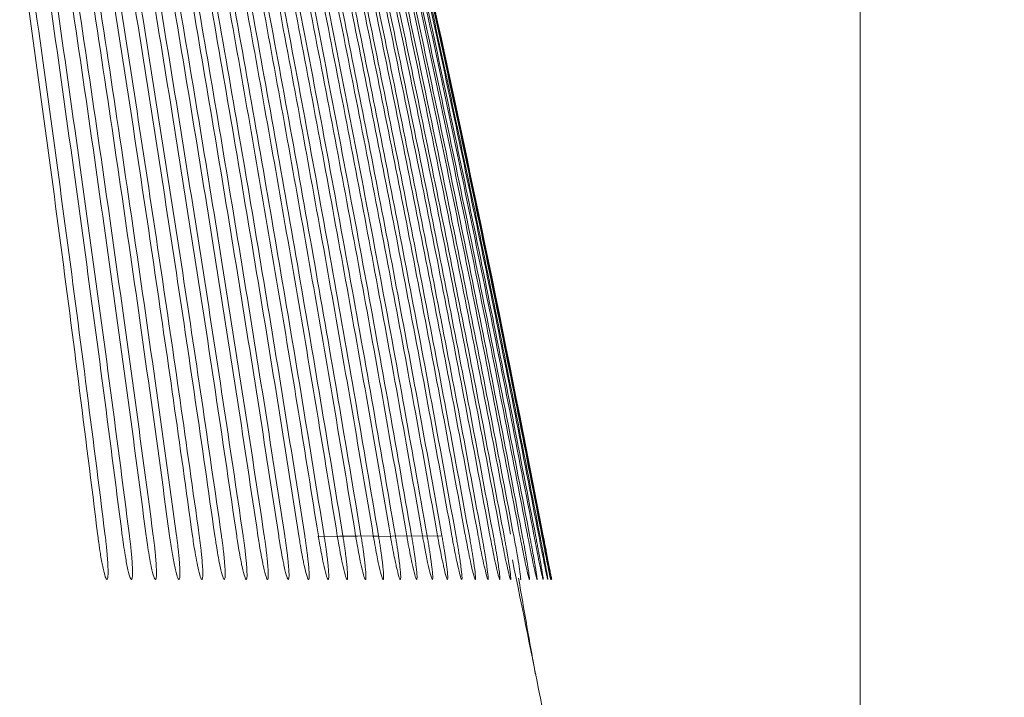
# Model space of a CAD drawing. Header units: millimetres. Extents: x 0 to 863, y 0 to 558.
# Tile 55 of 61: x 744.38 to 749.57, y 312.81 to 316.39. Entities that reach past the tile are written whole.
import ezdxf

# ---------------------------------------------------------------- set-up
doc = ezdxf.new("R2010")
doc.units = ezdxf.units.MM
doc.styles.add('SLDTEXTSTYLE0', font='TXT', dxfattribs={"width": 0.75})
doc.dimstyles.new('SLDDIMSTYLE0', dxfattribs={"dimtxt": 5.291667, "dimasz": 3.175, "dimexe": 0, "dimexo": 0.0625, "dimgap": 1.322917, "dimtad": 0, "dimtih": 1, "dimtoh": 1, "dimdec": 1, "dimlfac": 2.6, "dimrnd": 1e-09, "dimzin": 12, "dimdsep": 46, "dimtxsty": 'SLDTEXTSTYLE0', "dimsah": 1, "dimcen": 0.09, "dimadec": 0, "dimazin": 3, "dimtfac": 1, "dimtdec": 1, "dimtofl": 0, "dimtmove": 0, "dimatfit": 3, "dimfxl": 1, "dimfrac": 2, "dimtolj": 1, "dimtzin": 12, "dimarcsym": 0})

# ---------------------------------------------------------------- blocks, each defined once
blk = doc.blocks.new('_D_6')
at = {"color": 7, "linetype": 'Continuous', "lineweight": 0}
for p, q in [((768.3081, 380.3312), (766.6986, 380.3312)), ((766.6986, 380.3312), (766.6986, 371.9234)), ((781.9881, 380.3312), (783.5976, 380.3312)), ((783.5976, 380.3312), (783.5976, 371.9234)), ((733.3506, 334.0844), (733.3506, 375.7745)), ((748.8121, 299.5518), (748.8121, 375.7745)), ((733.3506, 372.5995), (748.8121, 372.5995)), ((748.8121, 372.5995), (764.0156, 372.5995)), ((766.6986, 371.9234), (768.3081, 371.9234)), ((783.5976, 371.9234), (781.9881, 371.9234))]:
    blk.add_line(p, q, dxfattribs=at)
for points in [[(733.3506, 372.5995), (736.5256, 372.0915), (736.5256, 373.1075)], [(748.8121, 372.5995), (745.6371, 373.1075), (745.6371, 372.0915)]]:
    blk.add_solid(points, dxfattribs=at)
at = {"color": 7, "linetype": 'Continuous', "lineweight": 0, "char_height": 5.29167, "attachment_point": 1, "style": 'SLDTEXTSTYLE0'}
for s, insert in [('1.58', (768.3081, 378.7447)), ('40.2', (768.3081, 370.6161))]:
    blk.add_mtext(s, dxfattribs=dict(at, insert=insert))
blk = doc.blocks.new('_D_7')
at = {"color": 7, "linetype": 'Continuous', "lineweight": 0}
for p, q in [((738.6206, 335.4395), (814.2501, 335.4395)), ((811.0751, 335.4395), (811.0751, 267.5717)), ((802.2802, 266.4986), (800.6706, 266.4986)), ((800.6706, 266.4986), (800.6706, 258.0908)), ((819.8701, 266.4986), (821.4796, 266.4986)), ((821.4796, 266.4986), (821.4796, 258.0908)), ((800.6706, 258.0908), (802.2802, 258.0908)), ((821.4796, 258.0908), (819.8701, 258.0908)), ((811.0751, 182.2819), (811.0751, 249.9622)), ((785.4284, 182.2819), (814.2501, 182.2819))]:
    blk.add_line(p, q, dxfattribs=at)
for points in [[(811.0751, 335.4395), (810.5671, 332.2645), (811.5831, 332.2645)], [(811.0751, 182.2819), (811.5831, 185.4569), (810.5671, 185.4569)]]:
    blk.add_solid(points, dxfattribs=at)
at = {"color": 7, "linetype": 'Continuous', "lineweight": 0, "char_height": 5.29167, "attachment_point": 1, "style": 'SLDTEXTSTYLE0'}
for s, insert in [('15.68', (802.2802, 264.9121)), ('398.2', (802.2802, 256.7835))]:
    blk.add_mtext(s, dxfattribs=dict(at, insert=insert))

msp = doc.modelspace()

# ---------------------------------------------------------------- linework, layer by layer
at = {"color": 7, "linetype": 'Continuous', "lineweight": 15}
for p, q in [((745.9504, 313.6621), (746.1776, 313.6665)), ((746.0504, 313.6624), (746.27, 313.6665)), ((746.2405, 313.6628), (746.4444, 313.6665)), ((746.4172, 313.6634), (746.6046, 313.6665))]:
    msp.add_line(p, q, dxfattribs=at)
for points, knots in [([(744.7888, 313.6665), (744.7549, 313.9385), (744.687, 314.4837), (744.5803, 315.3025), (744.4698, 316.124), (744.3552, 316.9482), (744.2365, 317.775), (744.1139, 318.6046), (744.0291, 319.1583), (743.9865, 319.4357)], [0, 0, 0, 0, 0.141204, 0.282954, 0.425254, 0.568105, 0.711512, 0.855476, 1, 1, 1, 1]), ([(744.8277, 313.6665), (744.7935, 313.9385), (744.725, 314.4838), (744.6172, 315.3026), (744.5057, 316.1241), (744.3899, 316.9483), (744.27, 317.7751), (744.1463, 318.6047), (744.0606, 319.1583), (744.0176, 319.4357)], [0, 0, 0, 0, 0.141207, 0.28296, 0.42526, 0.568112, 0.711517, 0.855479, 1, 1, 1, 1]), ([(744.9178, 313.6665), (744.8828, 313.9386), (744.8127, 314.4839), (744.7026, 315.3028), (744.5885, 316.1243), (744.4702, 316.9485), (744.3476, 317.7753), (744.221, 318.6048), (744.1334, 319.1584), (744.0895, 319.4357)], [0, 0, 0, 0, 0.141214, 0.282971, 0.425274, 0.568125, 0.711528, 0.855485, 1, 1, 1, 1]), ([(744.9559, 313.6665), (744.9206, 313.9386), (744.8499, 314.4839), (744.7387, 315.3028), (744.6236, 316.1244), (744.5041, 316.9486), (744.3804, 317.7754), (744.2527, 318.6049), (744.1643, 319.1584), (744.12, 319.4357)], [0, 0, 0, 0, 0.141218, 0.282977, 0.42528, 0.568131, 0.711533, 0.855488, 1, 1, 1, 1]), ([(745.044, 313.6665), (745.008, 313.9386), (744.9358, 314.484), (744.8222, 315.303), (744.7047, 316.1246), (744.5827, 316.9488), (744.4563, 317.7756), (744.3259, 318.605), (744.2356, 319.1584), (744.1904, 319.4357)], [0, 0, 0, 0, 0.141224, 0.282987, 0.425293, 0.568144, 0.711543, 0.855494, 1, 1, 1, 1]), ([(745.0814, 313.6665), (745.045, 313.9387), (744.9721, 314.4841), (744.8576, 315.3031), (744.739, 316.1247), (744.616, 316.9489), (744.4885, 317.7757), (744.3569, 318.605), (744.2658, 319.1584), (744.2202, 319.4357)], [0, 0, 0, 0, 0.141227, 0.282992, 0.425299, 0.568149, 0.711548, 0.855497, 1, 1, 1, 1]), ([(745.1676, 313.6665), (745.1305, 313.9387), (745.0561, 314.4842), (744.9393, 315.3033), (744.8183, 316.1249), (744.6928, 316.9491), (744.5628, 317.7758), (744.4286, 318.6051), (744.3356, 319.1585), (744.2891, 319.4357)], [0, 0, 0, 0, 0.141233, 0.283002, 0.42531, 0.568161, 0.711557, 0.855502, 1, 1, 1, 1]), ([(745.2041, 313.6665), (745.1667, 313.9387), (745.0917, 314.4842), (744.9739, 315.3034), (744.8519, 316.125), (744.7254, 316.9492), (744.5943, 317.7759), (744.459, 318.6052), (744.3652, 319.1585), (744.3183, 319.4357)], [0, 0, 0, 0, 0.141236, 0.283007, 0.425316, 0.568167, 0.711562, 0.855505, 1, 1, 1, 1]), ([(745.2884, 313.6665), (745.2551, 313.9047), (745.1884, 314.3818), (745.0841, 315.0982), (744.9766, 315.8165), (744.8655, 316.5367), (744.7509, 317.2589), (744.6328, 317.9829), (744.5113, 318.7088), (744.4276, 319.1931), (744.3857, 319.4357)], [0, 0, 0, 0, 0.1235578, 0.2475229, 0.3718977, 0.4966845, 0.6218859, 0.747504, 0.8735413, 1, 1, 1, 1]), ([(745.324, 313.6665), (745.2905, 313.9047), (745.2233, 314.3819), (745.1182, 315.0983), (745.0098, 315.8166), (744.8978, 316.5368), (744.7823, 317.259), (744.6633, 317.9829), (744.5409, 318.7089), (744.4565, 319.1931), (744.4142, 319.4357)], [0, 0, 0, 0, 0.12356, 0.247527, 0.371903, 0.49669, 0.621891, 0.747508, 0.873544, 1, 1, 1, 1]), ([(745.4064, 313.6665), (745.3722, 313.9047), (745.3038, 314.382), (745.1968, 315.0984), (745.0865, 315.8168), (744.9725, 316.537), (744.8549, 317.2591), (744.7337, 317.9831), (744.6091, 318.7089), (744.5232, 319.1932), (744.4801, 319.4357)], [0, 0, 0, 0, 0.1235652, 0.2475354, 0.3719129, 0.4967004, 0.6219005, 0.7475154, 0.8735478, 1, 1, 1, 1]), ([(745.4412, 313.6665), (745.4068, 313.9047), (745.3379, 314.382), (745.2301, 315.0985), (745.1189, 315.8169), (745.0041, 316.5371), (744.8856, 317.2592), (744.7635, 317.9832), (744.6379, 318.709), (744.5513, 319.1932), (744.508, 319.4357)], [0, 0, 0, 0, 0.123568, 0.247539, 0.371918, 0.496706, 0.621905, 0.747519, 0.87355, 1, 1, 1, 1]), ([(745.5216, 313.6665), (745.4866, 313.9047), (745.4165, 314.3821), (745.3069, 315.0987), (745.1938, 315.8171), (745.0769, 316.5373), (744.9565, 317.2594), (744.8322, 317.9833), (744.7045, 318.7091), (744.6164, 319.1932), (744.5723, 319.4357)], [0, 0, 0, 0, 0.1235722, 0.2475471, 0.3719272, 0.4967154, 0.6219141, 0.7475261, 0.8735539, 1, 1, 1, 1]), ([(745.5556, 313.6665), (745.5203, 313.9048), (745.4497, 314.3821), (745.3393, 315.0987), (745.2254, 315.8172), (745.1077, 316.5374), (744.9864, 317.2595), (744.8612, 317.9834), (744.7326, 318.7091), (744.644, 319.1932), (744.5995, 319.4357)], [0, 0, 0, 0, 0.1235745, 0.2475509, 0.371932, 0.4967203, 0.6219186, 0.7475296, 0.8735559, 1, 1, 1, 1]), ([(745.6339, 313.6665), (745.5981, 313.9048), (745.5263, 314.3822), (745.4141, 315.0989), (745.2984, 315.8174), (745.1788, 316.5376), (745.0555, 317.2597), (744.9283, 317.9835), (744.7975, 318.7092), (744.7074, 319.1933), (744.6623, 319.4357)], [0, 0, 0, 0, 0.123579, 0.247558, 0.371941, 0.496729, 0.621927, 0.747536, 0.87356, 1, 1, 1, 1]), ([(745.667, 313.6665), (745.6309, 313.9048), (745.5586, 314.3823), (745.4457, 315.099), (745.3292, 315.8175), (745.2088, 316.5377), (745.0846, 317.2598), (744.9566, 317.9836), (744.825, 318.7093), (744.7342, 319.1933), (744.6888, 319.4357)], [0, 0, 0, 0, 0.123581, 0.247562, 0.371945, 0.496734, 0.621931, 0.747539, 0.873561, 1, 1, 1, 1]), ([(745.7432, 313.6665), (745.7066, 313.9048), (745.6332, 314.3824), (745.5185, 315.0991), (745.4002, 315.8176), (745.2779, 316.5379), (745.1519, 317.26), (745.0218, 317.9838), (744.8882, 318.7093), (744.796, 319.1933), (744.7499, 319.4357)], [0, 0, 0, 0, 0.123585, 0.247568, 0.371953, 0.496742, 0.621939, 0.747545, 0.873565, 1, 1, 1, 1]), ([(745.7754, 313.6665), (745.7385, 313.9049), (745.6647, 314.3824), (745.5492, 315.0992), (745.4302, 315.8177), (745.3071, 316.538), (745.1802, 317.2601), (745.0494, 317.9838), (744.9148, 318.7094), (744.8221, 319.1933), (744.7757, 319.4357)], [0, 0, 0, 0, 0.123587, 0.247572, 0.371957, 0.496747, 0.621943, 0.747548, 0.873567, 1, 1, 1, 1]), ([(745.8495, 313.6665), (745.8121, 313.9049), (745.7372, 314.3825), (745.62, 315.0993), (745.4992, 315.8179), (745.3744, 316.5382), (745.2456, 317.2602), (745.1128, 317.984), (744.9763, 318.7095), (744.8822, 319.1934), (744.8351, 319.4357)], [0, 0, 0, 0, 0.123591, 0.247578, 0.371965, 0.496754, 0.62195, 0.747554, 0.87357, 1, 1, 1, 1]), ([(745.8807, 313.6665), (745.8431, 313.9049), (745.7677, 314.3825), (745.6499, 315.0994), (745.5283, 315.818), (745.4027, 316.5383), (745.2732, 317.2603), (745.1396, 317.984), (745.0022, 318.7095), (744.9075, 319.1934), (744.8601, 319.4357)], [0, 0, 0, 0, 0.123593, 0.247581, 0.371969, 0.496759, 0.621954, 0.747557, 0.873571, 1, 1, 1, 1]), ([(745.9526, 313.6665), (745.9179, 313.8835), (745.8482, 314.3193), (745.7393, 314.975), (745.6267, 315.6353), (745.5102, 316.3004), (745.3562, 317.1556), (745.1614, 318.2018), (744.9992, 319.0234), (744.9178, 319.4357)], [0, 0, 0, 0, 0.112491, 0.225877, 0.340161, 0.455344, 0.57143, 0.784907, 1, 1, 1, 1]), ([(745.9829, 313.6665), (745.9445, 313.9049), (745.8677, 314.3826), (745.7475, 315.0996), (745.6236, 315.8183), (745.4955, 316.5386), (745.3634, 317.2606), (745.2271, 317.9842), (745.087, 318.7096), (744.9905, 319.1934), (744.9421, 319.4357)], [0, 0, 0, 0, 0.123598, 0.24759, 0.371979, 0.49677, 0.621964, 0.747564, 0.873576, 1, 1, 1, 1]), ([(746.0526, 313.6665), (746.0172, 313.8835), (745.9462, 314.3194), (745.8353, 314.9752), (745.7205, 315.6356), (745.6017, 316.3006), (745.4448, 317.1558), (745.2463, 318.202), (745.081, 319.0234), (744.998, 319.4357)], [0, 0, 0, 0, 0.112498, 0.225888, 0.340171, 0.455351, 0.57143, 0.784908, 1, 1, 1, 1]), ([(746.0819, 313.6665), (746.0428, 313.905), (745.9645, 314.3828), (745.8421, 315.0998), (745.7158, 315.8185), (745.5853, 316.5388), (745.4507, 317.2608), (745.3119, 317.9844), (745.1692, 318.7098), (745.0708, 319.1935), (745.0216, 319.4357)], [0, 0, 0, 0, 0.123603, 0.247598, 0.371989, 0.49678, 0.621973, 0.747572, 0.87358, 1, 1, 1, 1]), ([(746.1493, 313.6665), (746.1133, 313.8836), (746.041, 314.3195), (745.9281, 314.9754), (745.8112, 315.6358), (745.6903, 316.3008), (745.5306, 317.156), (745.3284, 318.2022), (745.1601, 319.0235), (745.0757, 319.4357)], [0, 0, 0, 0, 0.112505, 0.225898, 0.340181, 0.455358, 0.57143, 0.784909, 1, 1, 1, 1]), ([(746.1776, 313.6665), (746.1378, 313.905), (746.0582, 314.3829), (745.9336, 315.1), (745.8051, 315.8187), (745.6722, 316.5391), (745.5353, 317.2611), (745.394, 317.9846), (745.2487, 318.7099), (745.1486, 319.1935), (745.0984, 319.4357)], [0, 0, 0, 0, 0.123607, 0.247606, 0.371999, 0.496789, 0.621981, 0.747578, 0.873583, 1, 1, 1, 1]), ([(746.2427, 313.6665), (746.2061, 313.8836), (746.1325, 314.3196), (746.0177, 314.9755), (745.8989, 315.636), (745.7758, 316.3011), (745.6134, 317.1563), (745.4078, 318.2023), (745.2366, 319.0235), (745.1507, 319.4357)], [0, 0, 0, 0, 0.112512, 0.225909, 0.340192, 0.455365, 0.57143, 0.784909, 1, 1, 1, 1]), ([(746.27, 313.6665), (746.2295, 313.9051), (746.1485, 314.383), (746.0219, 315.1002), (745.8912, 315.819), (745.7561, 316.5394), (745.6168, 317.2613), (745.4732, 317.9848), (745.3255, 318.71), (745.2236, 319.1935), (745.1726, 319.4357)], [0, 0, 0, 0, 0.123612, 0.247613, 0.372007, 0.496798, 0.621989, 0.747584, 0.873587, 1, 1, 1, 1]), ([(746.3327, 313.6665), (746.2955, 313.8837), (746.2208, 314.3198), (746.104, 314.9757), (745.9833, 315.6363), (745.8583, 316.3013), (745.6932, 317.1565), (745.4843, 318.2025), (745.3103, 319.0236), (745.223, 319.4357)], [0, 0, 0, 0, 0.1125192, 0.2259189, 0.340202, 0.4553715, 0.57143, 0.7849081, 1, 1, 1, 1]), ([(746.3589, 313.6665), (746.3179, 313.9051), (746.2356, 314.3831), (746.1069, 315.1004), (745.9742, 315.8192), (745.837, 316.5396), (745.6954, 317.2615), (745.5495, 317.985), (745.3994, 318.7101), (745.296, 319.1936), (745.2441, 319.4357)], [0, 0, 0, 0, 0.123616, 0.24762, 0.372015, 0.496806, 0.621997, 0.74759, 0.87359, 1, 1, 1, 1]), ([(746.4192, 313.6665), (746.3814, 313.8837), (746.3056, 314.3199), (746.1871, 314.9759), (746.0645, 315.6365), (745.9376, 316.3015), (745.77, 317.1567), (745.5579, 318.2026), (745.3812, 319.0236), (745.2926, 319.4357)], [0, 0, 0, 0, 0.112526, 0.225929, 0.340212, 0.455378, 0.57143, 0.784907, 1, 1, 1, 1]), ([(746.4444, 313.6665), (746.4027, 313.9051), (746.3192, 314.3832), (746.1886, 315.1005), (746.0539, 315.8194), (745.9146, 316.5398), (745.771, 317.2618), (745.6228, 317.9852), (745.4705, 318.7102), (745.3655, 319.1936), (745.3129, 319.4357)], [0, 0, 0, 0, 0.12362, 0.247626, 0.372023, 0.496814, 0.622004, 0.747595, 0.873593, 1, 1, 1, 1]), ([(746.5022, 313.6665), (746.4639, 313.8837), (746.387, 314.32), (746.2668, 314.9761), (746.1425, 315.6367), (746.0137, 316.3017), (745.8437, 317.1569), (745.6285, 318.2028), (745.4493, 319.0237), (745.3593, 319.4357)], [0, 0, 0, 0, 0.1125325, 0.2259387, 0.3402217, 0.4553845, 0.57143, 0.7849058, 1, 1, 1, 1]), ([(746.5264, 313.6665), (746.4841, 313.9052), (746.3994, 314.3833), (746.267, 315.1007), (746.1303, 315.8197), (745.9891, 316.5401), (745.8434, 317.262), (745.6931, 317.9854), (745.5387, 318.7103), (745.4321, 319.1936), (745.3788, 319.4357)], [0, 0, 0, 0, 0.123623, 0.247632, 0.37203, 0.496821, 0.62201, 0.7476, 0.873596, 1, 1, 1, 1]), ([(746.5816, 313.6665), (746.5428, 313.8838), (746.4648, 314.3201), (746.343, 314.9763), (746.217, 315.6369), (746.0865, 316.302), (745.9142, 317.157), (745.6961, 318.2029), (745.5144, 319.0237), (745.4232, 319.4357)], [0, 0, 0, 0, 0.112539, 0.225948, 0.340231, 0.455391, 0.57143, 0.784904, 1, 1, 1, 1]), ([(746.6046, 313.6665), (746.5666, 313.8786), (746.4904, 314.3036), (746.3719, 314.9411), (746.2499, 315.5799), (746.1243, 316.2197), (745.9951, 316.8608), (745.8623, 317.503), (745.7258, 318.1463), (745.5859, 318.7908), (745.4899, 319.2205), (745.4418, 319.4357)], [0, 0, 0, 0, 0.109871, 0.220046, 0.330527, 0.441317, 0.552418, 0.663835, 0.775568, 0.887623, 1, 1, 1, 1]), ([(746.6549, 313.6781), (746.6162, 313.8919), (746.5388, 314.3197), (746.4184, 314.961), (746.2948, 315.6023), (746.1678, 316.2437), (746.0373, 316.8851), (745.9035, 317.5265), (745.7661, 318.1679), (745.6256, 318.8094), (745.5291, 319.2367), (745.4809, 319.4505)], [0, 0, 0, 0, 0.110646, 0.221402, 0.33227, 0.443253, 0.554355, 0.665577, 0.776924, 0.888397, 1, 1, 1, 1]), ([(746.6813, 313.6524), (746.643, 313.8641), (746.5661, 314.2883), (746.4464, 314.9249), (746.3232, 315.5629), (746.1962, 316.2023), (746.0656, 316.8432), (745.9312, 317.4855), (745.793, 318.1292), (745.6514, 318.7744), (745.5541, 319.2047), (745.5054, 319.4202)], [0, 0, 0, 0, 0.1096643, 0.2196833, 0.3300602, 0.4407979, 0.5518993, 0.6633673, 0.7752049, 0.8874148, 1, 1, 1, 1]), ([(746.7264, 313.6777), (746.6873, 313.8914), (746.609, 314.319), (746.4873, 314.9601), (746.3623, 315.6013), (746.2338, 316.2426), (746.1018, 316.884), (745.9663, 317.5255), (745.8273, 318.167), (745.6851, 318.8087), (745.5874, 319.2362), (745.5385, 319.45)], [0, 0, 0, 0, 0.1105875, 0.2212989, 0.3321372, 0.4431055, 0.5542067, 0.6654438, 0.7768198, 0.8883375, 1, 1, 1, 1]), ([(746.7515, 313.6528), (746.7127, 313.8646), (746.635, 314.2889), (746.5139, 314.9255), (746.3892, 315.5635), (746.2608, 316.203), (746.1286, 316.8439), (745.9926, 317.4862), (745.8529, 318.1299), (745.7096, 318.775), (745.6111, 319.2052), (745.5618, 319.4207)], [0, 0, 0, 0, 0.1096704, 0.219694, 0.3300736, 0.4408125, 0.5519137, 0.66338, 0.7752146, 0.8874203, 1, 1, 1, 1]), ([(746.7937, 313.6772), (746.7542, 313.8908), (746.6751, 314.3183), (746.5521, 314.9591), (746.4257, 315.6001), (746.2958, 316.2413), (746.1624, 316.8827), (746.0254, 317.5242), (745.8848, 318.1659), (745.741, 318.8079), (745.6422, 319.2355), (745.5927, 319.4494)], [0, 0, 0, 0, 0.110525, 0.221189, 0.331995, 0.442947, 0.554048, 0.665301, 0.776709, 0.888274, 1, 1, 1, 1]), ([(746.8173, 313.6535), (746.7781, 313.8653), (746.6995, 314.2896), (746.5771, 314.9263), (746.4511, 315.5644), (746.3213, 316.2038), (746.1876, 316.8447), (746.0502, 317.487), (745.909, 318.1306), (745.7641, 318.7757), (745.6646, 319.2058), (745.6148, 319.4212)], [0, 0, 0, 0, 0.109677, 0.219706, 0.330089, 0.440829, 0.55193, 0.663395, 0.775226, 0.887427, 1, 1, 1, 1]), ([(746.8565, 313.6764), (746.8166, 313.8899), (746.7367, 314.3172), (746.6125, 314.9578), (746.485, 315.5987), (746.3538, 316.2399), (746.2189, 316.8813), (746.0806, 317.5229), (745.9385, 318.1648), (745.7931, 318.807), (745.6933, 319.2348), (745.6433, 319.4489)], [0, 0, 0, 0, 0.11046, 0.221075, 0.331849, 0.442784, 0.553885, 0.665154, 0.776594, 0.888208, 1, 1, 1, 1]), ([(746.8784, 313.6545), (746.8387, 313.8663), (746.7594, 314.2907), (746.6358, 314.9274), (746.5086, 315.5655), (746.3774, 316.205), (746.2425, 316.8458), (746.1037, 317.488), (745.9611, 318.1316), (745.8148, 318.7766), (745.7143, 319.2066), (745.664, 319.422)], [0, 0, 0, 0, 0.109684, 0.219717, 0.330102, 0.440844, 0.551945, 0.663408, 0.775236, 0.887432, 1, 1, 1, 1]), ([(746.9145, 313.6755), (746.8744, 313.8879), (746.7939, 314.3147), (746.6681, 314.9571), (746.4953, 315.8167), (746.2705, 316.8894), (745.9888, 318.1713), (745.7896, 319.0225), (745.6901, 319.4478)], [0, 0, 0, 0, 0.1098581, 0.22079, 0.3327992, 0.555582, 0.7779739, 1, 1, 1, 1]), ([(746.9345, 313.6556), (746.8946, 313.8674), (746.8145, 314.2919), (746.6897, 314.9287), (746.5614, 315.5669), (746.4291, 316.2064), (746.2929, 316.8473), (746.1529, 317.4895), (746.0089, 318.1331), (745.8613, 318.778), (745.7599, 319.208), (745.7091, 319.4233)], [0, 0, 0, 0, 0.1096906, 0.2197289, 0.3301179, 0.4408611, 0.5519615, 0.6634225, 0.7752472, 0.8874386, 1, 1, 1, 1]), ([(746.9674, 313.6746), (746.927, 313.8869), (746.8459, 314.3136), (746.719, 314.9561), (746.5448, 315.8157), (746.3181, 316.8884), (746.0341, 318.17), (745.8333, 319.0211), (745.733, 319.4464)], [0, 0, 0, 0, 0.1098107, 0.2207615, 0.3328559, 0.5555518, 0.7779247, 1, 1, 1, 1]), ([(746.9855, 313.6567), (746.9452, 313.8687), (746.8645, 314.2932), (746.7387, 314.9301), (746.6093, 315.5684), (746.4759, 316.208), (746.3386, 316.8489), (746.1974, 317.4911), (746.0523, 318.1346), (745.9035, 318.7795), (745.8012, 319.2095), (745.75, 319.4248)], [0, 0, 0, 0, 0.109702, 0.219749, 0.330143, 0.440889, 0.551989, 0.663447, 0.775266, 0.887449, 1, 1, 1, 1]), ([(747.0148, 313.6736), (746.973, 313.8917), (746.8893, 314.3292), (746.7585, 314.9864), (746.6234, 315.6468), (746.4838, 316.3103), (746.2988, 317.1658), (746.0646, 318.212), (745.8692, 319.0337), (745.7714, 319.445)], [0, 0, 0, 0, 0.112824, 0.226315, 0.340478, 0.455315, 0.57083, 0.785179, 1, 1, 1, 1]), ([(747.0307, 313.658), (746.9901, 313.87), (746.9088, 314.2946), (746.7821, 314.9317), (746.6517, 315.5701), (746.5174, 316.2097), (746.3791, 316.8507), (746.2369, 317.4929), (746.0907, 318.1363), (745.9408, 318.7811), (745.8379, 319.211), (745.7863, 319.4263)], [0, 0, 0, 0, 0.109718, 0.219776, 0.330178, 0.440928, 0.552028, 0.663482, 0.775293, 0.887465, 1, 1, 1, 1]), ([(747.0559, 313.6725), (747.0139, 313.8905), (746.9296, 314.3279), (746.798, 314.985), (746.6621, 315.6455), (746.5215, 316.3093), (746.3354, 317.1646), (746.0998, 318.2106), (745.9031, 319.0321), (745.8047, 319.4435)], [0, 0, 0, 0, 0.1127827, 0.2262627, 0.3404438, 0.4553297, 0.5709239, 0.7850995, 1, 1, 1, 1]), ([(747.0692, 313.6595), (747.0283, 313.8715), (746.9465, 314.2962), (746.819, 314.9334), (746.6879, 315.5719), (746.5527, 316.2116), (746.4136, 316.8526), (746.2705, 317.4948), (746.1234, 318.1382), (745.9727, 318.7829), (745.8691, 319.2127), (745.8172, 319.428)], [0, 0, 0, 0, 0.1097392, 0.2198134, 0.3302261, 0.4409808, 0.5520807, 0.6635293, 0.7753299, 0.8874857, 1, 1, 1, 1]), ([(747.0897, 313.6713), (747.0475, 313.8892), (746.9629, 314.3265), (746.8306, 314.9835), (746.694, 315.6441), (746.5527, 316.3081), (746.3656, 317.1633), (746.1288, 318.2092), (745.9312, 319.0304), (745.8322, 319.4419)], [0, 0, 0, 0, 0.11274, 0.226209, 0.34041, 0.455349, 0.571027, 0.785028, 1, 1, 1, 1]), ([(747.1002, 313.661), (747.0591, 313.8732), (746.9769, 314.298), (746.8487, 314.9354), (746.7169, 315.574), (746.5811, 316.2138), (746.4413, 316.8548), (746.2975, 317.497), (746.1497, 318.1403), (745.9982, 318.7849), (745.8941, 319.2146), (745.842, 319.4298)], [0, 0, 0, 0, 0.109768, 0.219864, 0.330291, 0.441053, 0.552153, 0.663594, 0.77538, 0.887514, 1, 1, 1, 1]), ([(747.1155, 313.6698), (747.0741, 313.8825), (746.9914, 314.3085), (746.8626, 314.9473), (746.7302, 315.5869), (746.5938, 316.2273), (746.4535, 316.8684), (746.3094, 317.5103), (746.1613, 318.1529), (746.0096, 318.7964), (745.9054, 319.2252), (745.8532, 319.4399)], [0, 0, 0, 0, 0.110057, 0.22037, 0.330942, 0.441776, 0.552875, 0.664244, 0.775886, 0.887803, 1, 1, 1, 1]), ([(747.1228, 313.6628), (747.0815, 313.875), (746.999, 314.3001), (746.8703, 314.9378), (746.738, 315.5766), (746.6016, 316.2166), (746.4613, 316.8576), (746.3171, 317.4997), (746.1688, 318.1429), (746.0168, 318.7873), (745.9123, 319.2168), (745.86, 319.4318)], [0, 0, 0, 0, 0.109827, 0.219967, 0.330424, 0.4412, 0.5523, 0.663726, 0.775483, 0.887573, 1, 1, 1, 1]), ([(747.1324, 313.6681), (747.091, 313.8807), (747.0081, 314.3064), (746.8791, 314.9449), (746.7464, 315.5844), (746.6097, 316.2246), (746.4691, 316.8658), (746.3245, 317.5078), (746.176, 318.1507), (746.0239, 318.7945), (745.9193, 319.2235), (745.867, 319.4384)], [0, 0, 0, 0, 0.109984, 0.220242, 0.330777, 0.441592, 0.552692, 0.664079, 0.775757, 0.88773, 1, 1, 1, 1]), ([(747.1361, 313.6649), (747.0948, 313.8772), (747.012, 314.3025), (746.883, 314.9403), (746.7504, 315.5793), (746.6137, 316.2192), (746.4731, 316.8602), (746.3286, 317.5022), (746.18, 318.1453), (746.0277, 318.7894), (745.9231, 319.2187), (745.8707, 319.4337)], [0, 0, 0, 0, 0.109874, 0.220049, 0.330529, 0.441317, 0.552417, 0.663832, 0.775565, 0.88762, 1, 1, 1, 1]), ([(744.8277, 313.6665), (744.8289, 313.6572), (744.8311, 313.6388), (744.834, 313.612), (744.8365, 313.5865), (744.8385, 313.5626), (744.8402, 313.5406), (744.8415, 313.5206), (744.8431, 313.4866), (744.8429, 313.4476), (744.8377, 313.4303), (744.8278, 313.4466), (744.8153, 313.4955), (744.8033, 313.564), (744.7946, 313.6223), (744.7904, 313.6544), (744.7888, 313.6665)], [0, 0, 0, 0, 0.03863, 0.076337, 0.113126, 0.149004, 0.183978, 0.218054, 0.251241, 0.373389, 0.499404, 0.611112, 0.748816, 0.866181, 0.949985, 1, 1, 1, 1]), ([(744.9559, 313.6665), (744.9571, 313.6571), (744.9594, 313.6387), (744.9624, 313.6118), (744.965, 313.5863), (744.9672, 313.5624), (744.9689, 313.5405), (744.9703, 313.5205), (744.9721, 313.4865), (744.9721, 313.4476), (744.9672, 313.4302), (744.9573, 313.4466), (744.9447, 313.4963), (744.9324, 313.566), (744.9235, 313.6246), (744.9193, 313.6556), (744.9178, 313.6665)], [0, 0, 0, 0, 0.038797, 0.076622, 0.113481, 0.149381, 0.184327, 0.218328, 0.25139, 0.37371, 0.499465, 0.611794, 0.748786, 0.870844, 0.954681, 1, 1, 1, 1]), ([(745.0814, 313.6665), (745.0826, 313.6571), (745.0849, 313.6386), (745.0881, 313.6116), (745.0908, 313.5861), (745.0931, 313.5622), (745.0949, 313.5403), (745.0964, 313.5204), (745.0984, 313.4864), (745.0986, 313.4475), (745.0939, 313.4302), (745.0841, 313.4467), (745.0747, 313.4844), (745.066, 313.5264), (745.0592, 313.5638), (745.0512, 313.6141), (745.0462, 313.6504), (745.044, 313.6665)], [0, 0, 0, 0, 0.03894, 0.076861, 0.113768, 0.149669, 0.184569, 0.218477, 0.251399, 0.373812, 0.499248, 0.612057, 0.748333, 0.779572, 0.848872, 0.933298, 1, 1, 1, 1]), ([(745.2041, 313.6665), (745.2053, 313.6571), (745.2078, 313.6385), (745.211, 313.6115), (745.2138, 313.5859), (745.2162, 313.562), (745.2182, 313.5401), (745.2197, 313.5203), (745.2219, 313.4864), (745.2224, 313.4475), (745.2179, 313.4302), (745.2082, 313.4467), (745.1976, 313.4887), (745.188, 313.5374), (745.1808, 313.5774), (745.1738, 313.6209), (745.1697, 313.6512), (745.1676, 313.6665)], [0, 0, 0, 0, 0.0390962, 0.0771267, 0.1140973, 0.1500139, 0.1848831, 0.2187122, 0.2515092, 0.3740563, 0.4992349, 0.6125046, 0.7481799, 0.8110096, 0.8738732, 0.9365936, 1, 1, 1, 1]), ([(745.324, 313.6665), (745.3253, 313.657), (745.3279, 313.6385), (745.3312, 313.6114), (745.3341, 313.5858), (745.3366, 313.562), (745.3387, 313.5402), (745.3403, 313.5204), (745.3427, 313.4866), (745.3435, 313.4478), (745.3392, 313.4302), (745.3296, 313.4465), (745.3199, 313.485), (745.3101, 313.5316), (745.3027, 313.5724), (745.2946, 313.6226), (745.2903, 313.6528), (745.2884, 313.6665)], [0, 0, 0, 0, 0.039184, 0.077256, 0.11422, 0.150082, 0.184849, 0.218529, 0.251128, 0.373543, 0.497957, 0.612424, 0.74803, 0.783243, 0.873882, 0.943315, 1, 1, 1, 1]), ([(745.4412, 313.6665), (745.4426, 313.657), (745.4452, 313.6384), (745.4486, 313.6113), (745.4517, 313.5857), (745.4542, 313.5619), (745.4564, 313.5401), (745.4581, 313.5204), (745.4607, 313.4865), (745.4617, 313.4477), (745.4576, 313.4302), (745.4481, 313.4466), (745.4382, 313.4859), (745.4283, 313.5329), (745.4208, 313.5739), (745.4128, 313.6227), (745.4084, 313.653), (745.4064, 313.6665)], [0, 0, 0, 0, 0.039317, 0.077479, 0.114491, 0.15036, 0.185092, 0.218693, 0.251172, 0.373845, 0.498062, 0.612984, 0.74807, 0.789349, 0.873791, 0.943796, 1, 1, 1, 1]), ([(745.5556, 313.6665), (745.5569, 313.657), (745.5596, 313.6383), (745.5632, 313.6111), (745.5663, 313.5855), (745.569, 313.5617), (745.5713, 313.5399), (745.5731, 313.5203), (745.5758, 313.4864), (745.577, 313.4477), (745.5731, 313.4302), (745.5638, 313.4467), (745.5537, 313.4866), (745.5438, 313.5337), (745.5361, 313.5749), (745.5281, 313.6228), (745.5236, 313.6531), (745.5216, 313.6665)], [0, 0, 0, 0, 0.0394819, 0.0777618, 0.1148449, 0.1507371, 0.1854447, 0.2189749, 0.2513356, 0.3741617, 0.4981743, 0.6134383, 0.7480315, 0.79316, 0.8737233, 0.9443256, 1, 1, 1, 1]), ([(745.667, 313.6665), (745.6684, 313.6569), (745.6711, 313.6382), (745.6748, 313.6109), (745.678, 313.5853), (745.6808, 313.5615), (745.6832, 313.5397), (745.6851, 313.5201), (745.6879, 313.4863), (745.6894, 313.4476), (745.6858, 313.4302), (745.6766, 313.4468), (745.6663, 313.487), (745.6563, 313.5342), (745.6486, 313.5756), (745.6405, 313.6229), (745.6359, 313.6532), (745.6339, 313.6665)], [0, 0, 0, 0, 0.039648, 0.078047, 0.115202, 0.151118, 0.185803, 0.219262, 0.251504, 0.374483, 0.498299, 0.613875, 0.748005, 0.795748, 0.873657, 0.944929, 1, 1, 1, 1]), ([(745.7754, 313.6665), (745.7768, 313.6569), (745.7796, 313.6381), (745.7834, 313.6108), (745.7868, 313.5851), (745.7896, 313.5613), (745.7921, 313.5395), (745.7941, 313.52), (745.7971, 313.4862), (745.7988, 313.4476), (745.7954, 313.4301), (745.7863, 313.4468), (745.776, 313.4873), (745.7659, 313.5346), (745.758, 313.5762), (745.75, 313.6231), (745.7452, 313.6534), (745.7432, 313.6665)], [0, 0, 0, 0, 0.039816, 0.078336, 0.115563, 0.151504, 0.186165, 0.219553, 0.251675, 0.374806, 0.498435, 0.614294, 0.747986, 0.79762, 0.873592, 0.945621, 1, 1, 1, 1]), ([(745.8807, 313.6665), (745.8822, 313.6569), (745.8851, 313.638), (745.889, 313.6106), (745.8924, 313.5848), (745.8954, 313.561), (745.8979, 313.5394), (745.9, 313.5199), (745.9032, 313.4861), (745.9051, 313.4475), (745.9019, 313.4301), (745.8929, 313.4469), (745.8826, 313.4876), (745.8725, 313.5349), (745.8645, 313.5767), (745.8563, 313.6233), (745.8515, 313.6536), (745.8495, 313.6665)], [0, 0, 0, 0, 0.039986, 0.078626, 0.115927, 0.151893, 0.186531, 0.219847, 0.251849, 0.375131, 0.498579, 0.614698, 0.747974, 0.799036, 0.87353, 0.946427, 1, 1, 1, 1]), ([(745.9829, 313.6665), (745.9844, 313.6568), (745.9874, 313.6379), (745.9914, 313.6104), (745.9949, 313.5846), (745.998, 313.5608), (746.0006, 313.5392), (746.0028, 313.5198), (746.0061, 313.486), (746.0083, 313.4475), (746.0053, 313.4301), (745.9964, 313.447), (745.9861, 313.4879), (745.9759, 313.5352), (745.9678, 313.5772), (745.9596, 313.6235), (745.9547, 313.6538), (745.9526, 313.6665)], [0, 0, 0, 0, 0.040157, 0.07892, 0.116295, 0.152286, 0.1869, 0.220144, 0.252025, 0.375457, 0.498731, 0.615088, 0.747968, 0.800147, 0.873471, 0.947374, 1, 1, 1, 1]), ([(746.0819, 313.6665), (746.0834, 313.6568), (746.0865, 313.6378), (746.0905, 313.6102), (746.0942, 313.5844), (746.0974, 313.5606), (746.1001, 313.539), (746.1023, 313.5196), (746.1058, 313.4859), (746.1082, 313.4474), (746.1054, 313.4301), (746.0967, 313.447), (746.0863, 313.4881), (746.0761, 313.5354), (746.0679, 313.5776), (746.0596, 313.6238), (746.0546, 313.6541), (746.0526, 313.6665)], [0, 0, 0, 0, 0.0403302, 0.0792176, 0.1166671, 0.1526838, 0.1872737, 0.2204437, 0.2522013, 0.3757835, 0.49889, 0.6154666, 0.7479686, 0.8010419, 0.8734145, 0.9485039, 1, 1, 1, 1]), ([(746.1776, 313.6665), (746.1792, 313.6568), (746.1823, 313.6377), (746.1865, 313.61), (746.1902, 313.5842), (746.1934, 313.5604), (746.1962, 313.5388), (746.1986, 313.5195), (746.2022, 313.4858), (746.2048, 313.4474), (746.2023, 313.4301), (746.1937, 313.4471), (746.1833, 313.4883), (746.1731, 313.5355), (746.1647, 313.5781), (746.1564, 313.6241), (746.1513, 313.6545), (746.1493, 313.6665)], [0, 0, 0, 0, 0.040506, 0.079519, 0.117044, 0.153086, 0.187651, 0.220746, 0.252379, 0.376111, 0.499057, 0.615836, 0.747975, 0.801781, 0.873362, 0.949877, 1, 1, 1, 1]), ([(746.27, 313.6665), (746.2716, 313.6567), (746.2748, 313.6376), (746.279, 313.6099), (746.2828, 313.584), (746.2862, 313.5602), (746.2891, 313.5386), (746.2915, 313.5194), (746.2953, 313.4857), (746.2981, 313.4473), (746.2958, 313.4301), (746.2874, 313.4471), (746.277, 313.4884), (746.2667, 313.5357), (746.2582, 313.5786), (746.2498, 313.6245), (746.2446, 313.6549), (746.2427, 313.6665)], [0, 0, 0, 0, 0.0406833, 0.0798236, 0.1174252, 0.1534932, 0.1880333, 0.2210522, 0.2525573, 0.3764407, 0.4992305, 0.6161972, 0.7479875, 0.8024036, 0.8733146, 0.9515797, 1, 1, 1, 1]), ([(746.3589, 313.6665), (746.3606, 313.6567), (746.3638, 313.6375), (746.3682, 313.6097), (746.3721, 313.5837), (746.3755, 313.5599), (746.3785, 313.5384), (746.3809, 313.5193), (746.3849, 313.4856), (746.388, 313.4473), (746.3859, 313.4301), (746.3776, 313.4472), (746.3672, 313.4886), (746.3569, 313.5358), (746.3483, 313.5792), (746.3398, 313.6251), (746.3346, 313.6554), (746.3327, 313.6665)], [0, 0, 0, 0, 0.040864, 0.080133, 0.117812, 0.153906, 0.18842, 0.221361, 0.252736, 0.376771, 0.499412, 0.616553, 0.748007, 0.802939, 0.873273, 0.953749, 1, 1, 1, 1]), ([(746.4444, 313.6665), (746.4461, 313.6567), (746.4494, 313.6375), (746.4538, 313.6097), (746.4578, 313.5839), (746.4613, 313.5602), (746.4643, 313.5388), (746.4668, 313.5197), (746.471, 313.486), (746.4743, 313.4475), (746.4725, 313.4301), (746.4645, 313.447), (746.4541, 313.4885), (746.4437, 313.5357), (746.4349, 313.5798), (746.4264, 313.6257), (746.421, 313.6561), (746.4192, 313.6665)], [0, 0, 0, 0, 0.040854, 0.08007, 0.117652, 0.153606, 0.187936, 0.220648, 0.251751, 0.376042, 0.49864, 0.616168, 0.747583, 0.803089, 0.873039, 0.95663, 1, 1, 1, 1]), ([(746.5264, 313.6665), (746.5281, 313.6566), (746.5314, 313.6374), (746.5359, 313.6095), (746.54, 313.5837), (746.5436, 313.56), (746.5467, 313.5386), (746.5493, 313.5196), (746.5536, 313.486), (746.5571, 313.4475), (746.5556, 313.4301), (746.5476, 313.4471), (746.5373, 313.4886), (746.5269, 313.5358), (746.5179, 313.5807), (746.5093, 313.6267), (746.5039, 313.657), (746.5022, 313.6665)], [0, 0, 0, 0, 0.041037, 0.080383, 0.118042, 0.154019, 0.188318, 0.220947, 0.251912, 0.376365, 0.498828, 0.616514, 0.74762, 0.803508, 0.873016, 0.960612, 1, 1, 1, 1]), ([(746.6046, 313.6665), (746.6064, 313.6566), (746.6097, 313.6373), (746.6144, 313.6093), (746.6185, 313.5834), (746.6222, 313.5597), (746.6253, 313.5384), (746.628, 313.5195), (746.6325, 313.4859), (746.6362, 313.4474), (746.6349, 313.4301), (746.6272, 313.4471), (746.6169, 313.4887), (746.6065, 313.5359), (746.5971, 313.582), (746.5885, 313.6281), (746.583, 313.6585), (746.5816, 313.6665)], [0, 0, 0, 0, 0.041229, 0.080712, 0.118451, 0.154452, 0.18872, 0.22126, 0.252079, 0.376704, 0.499035, 0.616876, 0.74768, 0.803906, 0.873016, 0.966591, 1, 1, 1, 1]), ([(746.6813, 313.6523), (746.6832, 313.642), (746.6867, 313.6218), (746.6915, 313.593), (746.6957, 313.5667), (746.6993, 313.5431), (746.7024, 313.5222), (746.7072, 313.4874), (746.7113, 313.4486), (746.7106, 313.4305), (746.7037, 313.4447), (746.6934, 313.4862), (746.6768, 313.5583), (746.664, 313.6281), (746.6556, 313.6741), (746.6549, 313.6779)], [0, 0, 0, 0, 0.043564, 0.085111, 0.124647, 0.162176, 0.197708, 0.23125, 0.356244, 0.476404, 0.59073, 0.713204, 0.806043, 0.983913, 1, 1, 1, 1]), ([(746.7515, 313.6527), (746.7534, 313.6423), (746.757, 313.622), (746.7619, 313.593), (746.7662, 313.5666), (746.7699, 313.5429), (746.7731, 313.5221), (746.778, 313.4873), (746.7824, 313.4485), (746.7819, 313.4304), (746.7752, 313.4448), (746.765, 313.4867), (746.7483, 313.5591), (746.7355, 313.6286), (746.7271, 313.6739), (746.7264, 313.6775)], [0, 0, 0, 0, 0.0439179, 0.085734, 0.1254535, 0.1630823, 0.1986276, 0.232098, 0.3571569, 0.4771868, 0.5916803, 0.7140756, 0.8093783, 0.9844313, 1, 1, 1, 1]), ([(746.8173, 313.6534), (746.8189, 313.6443), (746.8221, 313.6266), (746.8265, 313.6012), (746.8305, 313.5776), (746.834, 313.556), (746.8371, 313.5366), (746.8398, 313.5192), (746.8445, 313.4865), (746.8491, 313.4485), (746.8488, 313.4304), (746.8424, 313.4448), (746.8321, 313.4872), (746.8155, 313.5599), (746.8027, 313.6291), (746.7944, 313.6735), (746.7937, 313.6771)], [0, 0, 0, 0, 0.038131, 0.074648, 0.109555, 0.142855, 0.174552, 0.204651, 0.233157, 0.358271, 0.478154, 0.592824, 0.71515, 0.812603, 0.985095, 1, 1, 1, 1]), ([(746.8784, 313.6544), (746.88, 313.6452), (746.8833, 313.6273), (746.8878, 313.6016), (746.8919, 313.5778), (746.8955, 313.5561), (746.8987, 313.5366), (746.9014, 313.5193), (746.9063, 313.4865), (746.9111, 313.4485), (746.9111, 313.4304), (746.9049, 313.4449), (746.8947, 313.4875), (746.8782, 313.5605), (746.8653, 313.6293), (746.8571, 313.673), (746.8565, 313.6763)], [0, 0, 0, 0, 0.0385534, 0.0754177, 0.1105955, 0.1440903, 0.1759058, 0.2060466, 0.2345182, 0.3596774, 0.4793906, 0.5943019, 0.716634, 0.8159743, 0.9861913, 1, 1, 1, 1]), ([(746.9345, 313.6555), (746.9362, 313.6462), (746.9396, 313.6281), (746.9442, 313.6021), (746.9484, 313.5781), (746.9521, 313.5563), (746.9553, 313.5367), (746.9581, 313.5193), (746.9632, 313.4865), (746.9682, 313.4485), (746.9686, 313.4304), (746.9626, 313.4449), (746.9526, 313.4875), (746.936, 313.5602), (746.9233, 313.6287), (746.915, 313.6725), (746.9145, 313.6755)], [0, 0, 0, 0, 0.03902, 0.076266, 0.111741, 0.145447, 0.177388, 0.207568, 0.235993, 0.361209, 0.480763, 0.595934, 0.718301, 0.815643, 0.987382, 1, 1, 1, 1]), ([(747.0196, 313.4364), (747.0196, 313.4361), (747.0216, 313.4309), (747.0197, 313.451), (747.0135, 313.4968), (747.0014, 313.5696), (746.9911, 313.6259), (746.9855, 313.6567)], [0, 0, 0, 0, 0.010738, 0.256294, 0.513929, 0.733819, 1, 1, 1, 1]), ([(747.0307, 313.658), (747.0325, 313.6484), (747.036, 313.6298), (747.0408, 313.603), (747.0452, 313.5785), (747.0491, 313.5563), (747.0526, 313.5365), (747.0555, 313.519), (747.0609, 313.4863), (747.0664, 313.4483), (747.0675, 313.4303), (747.062, 313.4453), (747.0521, 313.4893), (747.0358, 313.5631), (747.0231, 313.6301), (747.0153, 313.6712), (747.0148, 313.6736)], [0, 0, 0, 0, 0.040237, 0.078478, 0.114725, 0.148981, 0.181248, 0.211531, 0.239836, 0.365367, 0.484884, 0.600777, 0.723629, 0.827208, 0.990035, 1, 1, 1, 1]), ([(747.0692, 313.6594), (747.071, 313.6497), (747.0746, 313.6306), (747.0796, 313.6034), (747.0841, 313.5785), (747.0882, 313.5561), (747.0917, 313.5361), (747.0948, 313.5187), (747.1003, 313.486), (747.1061, 313.448), (747.1075, 313.4303), (747.1023, 313.4457), (747.0925, 313.4905), (747.0764, 313.5645), (747.0639, 313.6305), (747.0562, 313.6705), (747.0559, 313.6725)], [0, 0, 0, 0, 0.041051, 0.079953, 0.116708, 0.151318, 0.183787, 0.214117, 0.242314, 0.368159, 0.487817, 0.604224, 0.727561, 0.832053, 0.991543, 1, 1, 1, 1]), ([(747.1002, 313.661), (747.1021, 313.651), (747.1058, 313.6315), (747.1109, 313.6036), (747.1156, 313.5782), (747.1198, 313.5554), (747.1234, 313.5354), (747.1265, 313.518), (747.1322, 313.4855), (747.1383, 313.4479), (747.1401, 313.4303), (747.1354, 313.4458), (747.1257, 313.4913), (747.1098, 313.5656), (747.0975, 313.6308), (747.09, 313.6697), (747.0897, 313.6713)], [0, 0, 0, 0, 0.04216, 0.081967, 0.119421, 0.154524, 0.18728, 0.217691, 0.245762, 0.370979, 0.489814, 0.607054, 0.731117, 0.836777, 0.993235, 1, 1, 1, 1]), ([(747.1228, 313.6628), (747.1247, 313.6525), (747.1285, 313.6325), (747.1339, 313.604), (747.1387, 313.5783), (747.1429, 313.5553), (747.1467, 313.5352), (747.1499, 313.5179), (747.1558, 313.4852), (747.1622, 313.4474), (747.1645, 313.4302), (747.16, 313.4466), (747.1505, 313.4931), (747.135, 313.5675), (747.1229, 313.6312), (747.1157, 313.6687), (747.1155, 313.6698)], [0, 0, 0, 0, 0.043176, 0.083772, 0.121788, 0.157227, 0.190091, 0.220382, 0.248105, 0.374761, 0.494766, 0.612492, 0.737156, 0.842558, 0.995331, 1, 1, 1, 1]), ([(747.1361, 313.6649), (747.1379, 313.6555), (747.1414, 313.6373), (747.1463, 313.6113), (747.1508, 313.5874), (747.1548, 313.5659), (747.1585, 313.5467), (747.1617, 313.5299), (747.1645, 313.5153), (747.1703, 313.4842), (747.1769, 313.4471), (747.1797, 313.4301), (747.1757, 313.4472), (747.1664, 313.4947), (747.1511, 313.5692), (747.1395, 313.6314), (747.1325, 313.6675), (747.1324, 313.6681)], [0, 0, 0, 0, 0.039199, 0.076189, 0.11097, 0.143544, 0.173912, 0.202074, 0.228034, 0.251792, 0.378947, 0.499196, 0.617753, 0.743363, 0.848361, 0.997741, 1, 1, 1, 1]), ([(747.1396, 313.6665), (747.1415, 313.6563), (747.1454, 313.6361), (747.1512, 313.6062), (747.1576, 313.5727), (747.1645, 313.5368), (747.1713, 313.5016), (747.1768, 313.4726), (747.1809, 313.4516), (747.1834, 313.4382), (747.1837, 313.4365), (747.1839, 313.4357)], [0, 0, 0, 0, 0.084863, 0.168969, 0.253756, 0.379666, 0.506466, 0.63194, 0.7559, 0.877326, 1, 1, 1, 1]), ([(748.5903, 298.2825), (748.556, 299.8633), (748.4861, 303.0846), (747.9152, 307.911), (747.4101, 311.4172), (747.0297, 313.2794), (746.9767, 313.5389)], [0, 0, 0, 0, 0.308611, 0.628848, 0.948277, 1, 1, 1, 1]), ([(747.0974, 312.9396), (747.0848, 313.0101), (747.0537, 313.1838), (747.0256, 313.3464), (747.0089, 313.4431)], [0, 0, 0, 0, 0.406009, 1, 1, 1, 1])]:
    msp.add_open_spline(points, degree=3, knots=knots, dxfattribs=at)
msp.add_open_spline([(745.8732, 319.4357), (746.3431, 317.522), (746.7664, 315.5991), (747.1396, 313.6665)], degree=3, dxfattribs=at)

# ---------------------------------------------------------------- dimensions: what is measured, and where the dimension line sits
at = {"color": 7, "linetype": 'Continuous', "lineweight": 0}
dim = msp.add_linear_dim(base=(733.3506, 372.5995), p1=(748.8121, 298.2818), p2=(733.3506, 332.8144), dimstyle='SLDDIMSTYLE0', dxfattribs=at)
dim.commit()
dim.dimension.update_dxf_attribs({"geometry": '_D_6', "text_midpoint": (775.1481, 372.5995), "dimtype": 160})
dim = msp.add_linear_dim(base=(811.0751, 182.2819), p1=(737.3506, 335.4395), p2=(784.1584, 182.2819), angle=90, dimstyle='SLDDIMSTYLE0', dxfattribs=at)
dim.commit()
dim.dimension.update_dxf_attribs({"geometry": '_D_7', "text_midpoint": (811.0751, 258.7669), "dimtype": 160})

doc.saveas('drawing.dxf')
